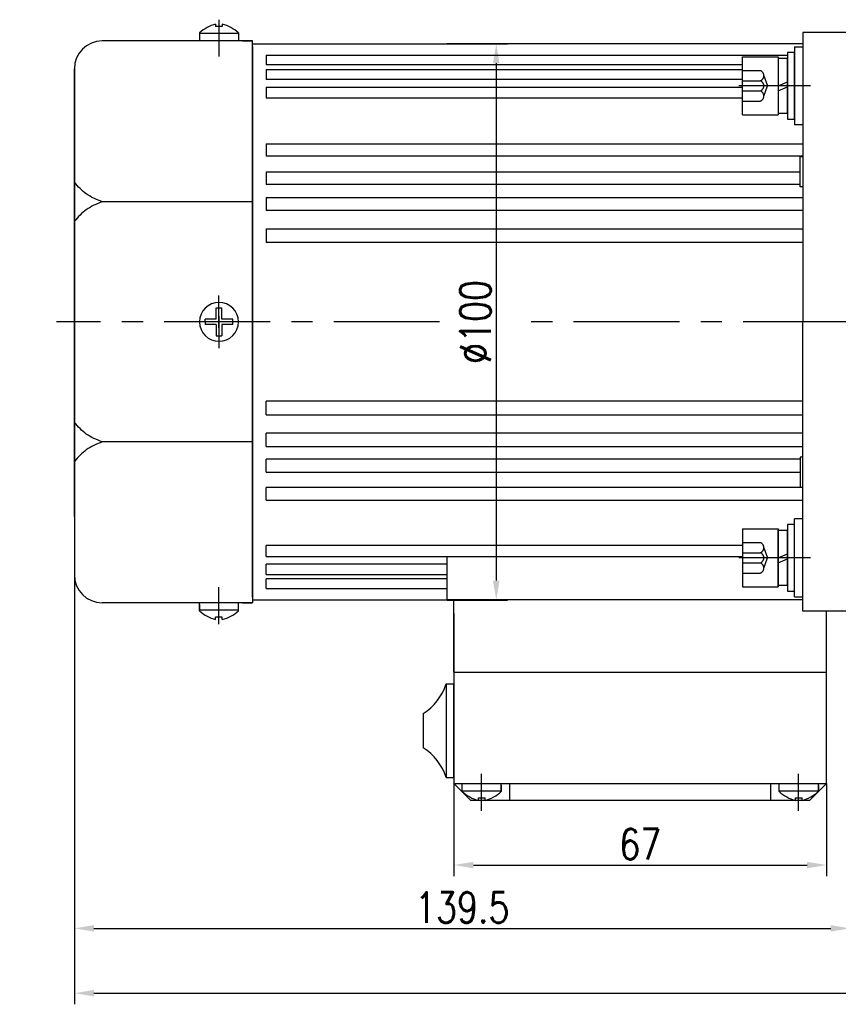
# Model space of a CAD drawing. Header units: inches. Extents: x 331 to 12887, y -474 to 4488.
# Tile 96 of 122: x 8194 to 8341, y 3938 to 4115. Entities that reach past the tile are written whole.
import ezdxf

# ---------------------------------------------------------------- set-up
doc = ezdxf.new("R2010")
doc.units = ezdxf.units.IN
doc.header["$LTSCALE"] = 10
doc.header["$MEASUREMENT"] = 0
doc.linetypes.add('CENTER', pattern=[10.16, 6.35, -1.27, 1.27, -1.27])
doc.linetypes.add('HIDDEN', pattern=[1.905, 1.27, -0.635])
for name, color, linetype in [('1轮廓实线层', 7, 'Continuous'), ('3中心线层', 1, 'CENTER'), ('4虚线层', 6, 'HIDDEN'), ('6文字层', 3, 'Continuous'), ('7标注层', 4, 'Continuous')]:
    doc.layers.add(name, color=color, linetype=linetype)
doc.styles.add('PC_TEXTSTYLE', font='isocp.shx', dxfattribs={"width": 0.8, "bigfont": 'HZFS.SHX'})
doc.styles.add('TH_GBDIM', font='romans.shx', dxfattribs={"width": 0.8, "bigfont": 'gbcbig.shx'})
doc.dimstyles.new('TH_GBDIM', dxfattribs={"dimtxt": 3.5, "dimasz": 2.5, "dimexe": 2, "dimexo": 0, "dimgap": 1, "dimtad": 1, "dimdec": 4, "dimdsep": 46, "dimtxsty": 'TH_GBDIM', "dimcen": 0.09, "dimclrd": 4, "dimclre": 4, "dimclrt": 3, "dimadec": 0, "dimazin": 0, "dimtfac": 1, "dimtdec": 4, "dimtmove": 0, "dimatfit": 3, "dimfxl": 1, "dimtzin": 0, "dimarcsym": 0})
doc.dimstyles.new('线性标注', dxfattribs={"dimtxt": 2.5, "dimasz": 3, "dimexe": 2, "dimexo": 0, "dimgap": 1, "dimtad": 1, "dimtih": 1, "dimtoh": 1, "dimdsep": 46, "dimtxsty": 'PC_TEXTSTYLE', "dimcen": 0.09, "dimclrt": 3, "dimadec": 0, "dimazin": 0, "dimtfac": 0.7, "dimtix": 1, "dimtmove": 0, "dimatfit": 0, "dimfxl": 1, "dimtzin": 0, "dimarcsym": 0})

# ---------------------------------------------------------------- blocks, each defined once
blk = doc.blocks.new('*D584')
at = {"layer": '7标注层', "color": 0, "lineweight": -2, "transparency": 16777216}
for p, q in [((8343.08, 4112.84), (8343.08, 3949.81)), ((8203.58, 4106.34), (8203.58, 3949.81)), ((8207.08, 3951.81), (8339.58, 3951.81))]:
    blk.add_line(p, q, dxfattribs=at)
at = {"layer": '7标注层', "color": 0, "transparency": 16777216}
for points in [[(8207.08, 3952.39), (8207.08, 3951.23), (8203.58, 3951.81)], [(8339.58, 3952.39), (8339.58, 3951.23), (8343.08, 3951.81)]]:
    blk.add_solid(points, dxfattribs=at)
at = {"layer": 'Defpoints', "color": 0, "transparency": 16777216}
for p in [(8343.08, 4112.84), (8203.58, 4106.34), (8343.08, 3951.81)]:
    blk.add_point(p, dxfattribs=at)
at = {"layer": '7标注层', "color": 3, "transparency": 16777216, "insert": (8273.33, 3955.56), "char_height": 5.5, "attachment_point": 5, "style": 'TH_GBDIM'}
blk.add_mtext('139.5', dxfattribs=at)
blk = doc.blocks.new('*D585')
at = {"layer": '7标注层', "color": 4, "lineweight": -2, "transparency": 16777216}
for p, q in [((8270.58, 4110.84), (8281.44, 4110.84)), ((8279.44, 4107.34), (8279.44, 4014.34)), ((8270.58, 4010.84), (8281.44, 4010.84))]:
    blk.add_line(p, q, dxfattribs=at)
at = {"layer": '7标注层', "color": 4, "transparency": 16777216}
for points in [[(8278.85, 4107.34), (8280.02, 4107.34), (8279.44, 4110.84)], [(8278.85, 4014.34), (8280.02, 4014.34), (8279.44, 4010.84)]]:
    blk.add_solid(points, dxfattribs=at)
at = {"layer": 'Defpoints', "color": 0, "transparency": 16777216}
for p in [(8270.58, 4110.84), (8270.58, 4010.84), (8279.44, 4010.84)]:
    blk.add_point(p, dxfattribs=at)
at = {"layer": '7标注层', "color": 3, "transparency": 16777216, "insert": (8275.69, 4060.84), "char_height": 5.5, "attachment_point": 5, "rotation": 90, "style": 'TH_GBDIM'}
blk.add_mtext('%%C100', dxfattribs=at)
blk = doc.blocks.new('*D655')
at = {"layer": '7标注层', "color": 0, "lineweight": -2, "transparency": 16777216}
for p, q in [((8499.08, 4036.34), (8499.08, 3938.15)), ((8203.58, 4020.59), (8203.58, 3938.15)), ((8207.08, 3940.15), (8495.58, 3940.15))]:
    blk.add_line(p, q, dxfattribs=at)
at = {"layer": '7标注层', "color": 0, "transparency": 16777216}
for points in [[(8207.08, 3940.74), (8207.08, 3939.57), (8203.58, 3940.15)], [(8495.58, 3940.74), (8495.58, 3939.57), (8499.08, 3940.15)]]:
    blk.add_solid(points, dxfattribs=at)
at = {"layer": 'Defpoints', "color": 0, "transparency": 16777216}
for p in [(8499.08, 4036.34), (8203.58, 4020.59), (8499.08, 3940.15)]:
    blk.add_point(p, dxfattribs=at)
at = {"layer": '7标注层', "color": 3, "transparency": 16777216, "insert": (8351.33, 3943.9), "char_height": 5.5, "attachment_point": 5, "style": 'TH_GBDIM'}
blk.add_mtext('295.5', dxfattribs=at)
blk = doc.blocks.new('*D958')
at = {"layer": '7标注层', "color": 4, "lineweight": -2, "transparency": 16777216}
for p, q in [((8271.83, 3977.84), (8271.83, 3961.19)), ((8338.83, 3977.84), (8338.83, 3961.19)), ((8275.33, 3963.19), (8335.33, 3963.19))]:
    blk.add_line(p, q, dxfattribs=at)
at = {"layer": '7标注层', "color": 4, "transparency": 16777216}
for points in [[(8275.33, 3963.77), (8275.33, 3962.6), (8271.83, 3963.19)], [(8335.33, 3963.77), (8335.33, 3962.6), (8338.83, 3963.19)]]:
    blk.add_solid(points, dxfattribs=at)
at = {"layer": 'Defpoints', "color": 0, "transparency": 16777216}
for p in [(8271.83, 3977.84), (8338.83, 3977.84), (8338.83, 3963.19)]:
    blk.add_point(p, dxfattribs=at)
at = {"layer": '7标注层', "color": 3, "transparency": 16777216, "insert": (8305.33, 3966.94), "char_height": 5.5, "attachment_point": 5, "style": 'TH_GBDIM'}
blk.add_mtext('67', dxfattribs=at)

msp = doc.modelspace()

# ---------------------------------------------------------------- linework, layer by layer
for p, q in [((8228.97528, 4114.37256), (8228.97528, 4113.94437)), ((8230.17528, 4113.94437), (8228.97528, 4113.94437)), ((8230.17528, 4114.37256), (8230.17528, 4113.94437)), ((8226.07528, 4112.77971), (8226.07528, 4111.34437)), ((8233.07528, 4112.68531), (8226.07528, 4112.68531)), ((8233.07528, 4112.77971), (8233.07528, 4111.34437)), ((8235.57528, 4111.34437), (8208.57528, 4111.34437)), ((8233.82528, 4111.34437), (8235.57528, 4111.34437)), ((8235.57528, 4110.34437), (8235.57528, 4111.34437)), ((8235.57528, 4110.34437), (8235.57528, 4060.84437)), ((8203.57528, 4095.84437), (8203.57528, 4106.34437)), ((8203.57528, 4025.84437), (8203.57528, 4095.84437)), ((8235.57528, 4082.42561), (8208.57528, 4082.42561)), ((8235.57528, 4011.34437), (8235.57528, 4060.84437)), ((8235.57528, 4039.26313), (8208.57528, 4039.26313)), ((8203.57528, 4025.84437), (8203.57528, 4015.34437)), ((8235.57528, 4011.34437), (8235.57528, 4010.34437)), ((8235.57528, 4010.34437), (8208.57528, 4010.34437)), ((8226.07528, 4008.90902), (8226.07528, 4010.34437)), ((8226.07528, 4010.04161), (8226.07528, 4008.90902)), ((8233.07528, 4008.90902), (8233.07528, 4010.34437)), ((8233.82528, 4010.34437), (8235.57528, 4010.34437)), ((8233.82528, 4010.34437), (8235.57528, 4010.34437)), ((8233.07528, 4009.00343), (8226.07528, 4009.00343)), ((8230.17528, 4007.74437), (8228.97528, 4007.74437)), ((8228.97528, 4007.31617), (8228.97528, 4007.74437)), ((8230.17528, 4007.31617), (8230.17528, 4007.74437)), ((8338.82528, 3977.84437), (8338.82528, 4008.84437)), ((8273.32528, 3976.40902), (8273.32528, 3977.84437)), ((8280.32528, 3976.40902), (8280.32528, 3977.84437)), ((8280.32528, 3977.54161), (8280.32528, 3976.40902)), ((8330.32528, 3976.40902), (8330.32528, 3977.84437)), ((8337.37214, 3976.40902), (8337.37214, 3977.84437)), ((8337.37214, 3977.54161), (8337.37214, 3976.40902)), ((8273.32528, 3976.50343), (8280.32528, 3976.50343)), ((8330.32528, 3976.50343), (8337.32528, 3976.50343)), ((8276.22528, 3975.24437), (8277.42528, 3975.24437)), ((8276.22528, 3974.81617), (8276.22528, 3975.24437)), ((8277.42528, 3974.81617), (8277.42528, 3975.24437)), ((8333.22528, 3975.24437), (8334.42528, 3975.24437)), ((8333.22528, 3974.81617), (8333.22528, 3975.24437)), ((8334.42528, 3974.81617), (8334.42528, 3975.24437))]:
    msp.add_line(p, q)
for centre, radius, start, end in [((8230.53517, 4108.09622), 6.46728, 103.957243, 133.5991462), ((8228.61539, 4108.09622), 6.46728, 46.4008538, 76.042757), ((8208.57528, 4106.34437), 5, 90, 180), ((8208.57528, 4015.34437), 5, 180, 270), ((8230.53517, 4013.59251), 6.46728, 226.4008538, 256.042757), ((8228.61539, 4013.59251), 6.46728, 283.957243, 313.5991462), ((8277.78517, 3981.09251), 6.46728, 226.4008538, 256.042757), ((8275.86539, 3981.09251), 6.46728, 283.957243, 313.5991462), ((8334.78517, 3981.09251), 6.46728, 226.4008538, 256.042757), ((8332.86539, 3981.09251), 6.46728, 283.957243, 313.5991462)]:
    msp.add_arc(centre, radius, start, end)
for points in [[(8208.57528, 4082.42561), (8205.72013, 4083.84121), (8203.57528, 4085.9308)], [(8208.57528, 4082.42561), (8205.72013, 4081.01001), (8203.57528, 4078.92042)], [(8208.57528, 4039.26313), (8205.72013, 4040.67873), (8203.57528, 4042.76832)], [(8208.57528, 4039.26313), (8205.72013, 4037.84752), (8203.57528, 4035.75793)]]:
    msp.add_spline(points, degree=3)
at = {"layer": '1轮廓实线层'}
for p, q in [((8334.57528, 4112.84437), (8334.57528, 4102.84437)), ((8343.07528, 4112.84437), (8334.57528, 4112.84437)), ((8235.57528, 4110.84437), (8270.57528, 4110.84437)), ((8235.57528, 4060.84437), (8235.57528, 4110.84437)), ((8334.57528, 4110.84437), (8270.57528, 4110.84437)), ((8238.07528, 4108.77339), (8331.79528, 4108.77339)), ((8238.07528, 4108.77339), (8238.07528, 4107.06088)), ((8333.07528, 4109.27077), (8331.79528, 4109.27077)), ((8331.79528, 4109.27077), (8331.79528, 4106.63077)), ((8333.07528, 4110.27077), (8333.07528, 4096.27077)), ((8333.07528, 4110.27077), (8334.57528, 4110.27077)), ((8333.07528, 4106.63077), (8333.07528, 4109.27077)), ((8323.71528, 4107.06088), (8238.07528, 4107.06088)), ((8323.71528, 4098.07077), (8323.71528, 4108.47077)), ((8323.71528, 4108.47077), (8330.11528, 4108.47077)), ((8330.11528, 4108.47077), (8330.11528, 4098.07077)), ((8330.11528, 4108.19077), (8330.11528, 4098.35077)), ((8331.79528, 4108.19077), (8330.11528, 4108.19077)), ((8331.79528, 4098.35077), (8331.79528, 4108.19077)), ((8238.07528, 4106.24175), (8323.71528, 4106.24175)), ((8238.07528, 4106.24175), (8238.07528, 4104.39116)), ((8331.79528, 4106.63077), (8331.79528, 4099.91077)), ((8333.07528, 4099.91077), (8333.07528, 4106.63077)), ((8323.71528, 4104.39116), (8238.07528, 4104.39116)), ((8330.11528, 4103.27077), (8331.79528, 4103.99454)), ((8238.07528, 4103.05197), (8323.71528, 4103.05197)), ((8238.07528, 4103.05197), (8238.07528, 4101.07226)), ((8330.11528, 4102.36607), (8331.79528, 4103.08983)), ((8334.57528, 4102.84437), (8334.57528, 4060.84437)), ((8323.71528, 4101.07226), (8238.07528, 4101.07226)), ((8331.79528, 4099.91077), (8331.79528, 4097.27077)), ((8333.07528, 4097.27077), (8333.07528, 4099.91077)), ((8323.71528, 4098.07077), (8330.11528, 4098.07077)), ((8330.11528, 4098.35077), (8331.79528, 4098.35077)), ((8331.79528, 4097.27077), (8333.07528, 4097.27077)), ((8334.57528, 4096.27077), (8333.07528, 4096.27077)), ((8238.07528, 4092.87744), (8334.57528, 4092.87744)), ((8238.07528, 4092.87744), (8238.07528, 4090.63289)), ((8334.57528, 4090.63289), (8238.07528, 4090.63289)), ((8334.07528, 4090.54437), (8334.57528, 4090.54437)), ((8334.07528, 4085.14437), (8334.07528, 4090.54437)), ((8238.07528, 4087.84627), (8334.07469, 4087.84627)), ((8238.07528, 4087.84627), (8238.07528, 4085.51685)), ((8334.07528, 4085.51685), (8238.07528, 4085.51685)), ((8334.57528, 4085.14437), (8334.07528, 4085.14437)), ((8238.07528, 4083.22528), (8334.57528, 4083.22528)), ((8238.07528, 4083.22528), (8238.07528, 4080.83588)), ((8334.57528, 4080.83588), (8238.07528, 4080.83588)), ((8238.07528, 4077.54522), (8334.57528, 4077.54522)), ((8238.07528, 4077.54522), (8238.07528, 4075.10166)), ((8334.57528, 4075.10166), (8238.07528, 4075.10166)), ((8229.07528, 4061.34437), (8229.07528, 4063.34437)), ((8229.07528, 4063.34437), (8230.07528, 4063.34437)), ((8230.07528, 4061.34437), (8230.07528, 4063.34437)), ((8229.07528, 4061.34437), (8227.07528, 4061.34437)), ((8227.07528, 4060.84437), (8227.07528, 4061.34437)), ((8227.07528, 4060.84437), (8227.07528, 4060.34437)), ((8232.07528, 4061.34437), (8230.07528, 4061.34437)), ((8232.07528, 4060.34437), (8232.07528, 4061.34437)), ((8235.57528, 4060.84437), (8235.57528, 4010.84437)), ((8334.57528, 4018.84437), (8334.57528, 4060.84437)), ((8229.07528, 4060.34437), (8227.07528, 4060.34437)), ((8229.07528, 4060.34437), (8229.07528, 4058.34437)), ((8232.07528, 4060.34437), (8230.07528, 4060.34437)), ((8230.07528, 4060.34437), (8230.07528, 4058.34437)), ((8229.07528, 4058.34437), (8230.07528, 4058.34437)), ((8238.07528, 4044.14352), (8238.07528, 4046.58707)), ((8334.57528, 4046.58707), (8238.07528, 4046.58707)), ((8238.07528, 4044.14352), (8334.57528, 4044.14352)), ((8238.07528, 4038.46345), (8238.07528, 4040.85285)), ((8334.57528, 4040.85285), (8238.07528, 4040.85285)), ((8238.07528, 4038.46345), (8334.57528, 4038.46345)), ((8238.07528, 4033.84246), (8238.07528, 4036.17189)), ((8334.07528, 4036.17189), (8238.07528, 4036.17189)), ((8334.57528, 4036.54437), (8334.07528, 4036.54437)), ((8334.07528, 4036.54437), (8334.07528, 4031.14437)), ((8238.07528, 4033.84246), (8334.07528, 4033.84246)), ((8329.51123, 4033.84246), (8334.07469, 4033.84246)), ((8238.07528, 4028.81129), (8238.07528, 4031.05585)), ((8334.57528, 4031.05585), (8238.07528, 4031.05585)), ((8334.57528, 4031.05585), (8329.54143, 4031.05585)), ((8334.07528, 4031.14437), (8334.57528, 4031.14437)), ((8238.07528, 4028.81129), (8334.57528, 4028.81129)), ((8329.53552, 4028.81129), (8334.57528, 4028.81129)), ((8334.57528, 4025.41796), (8333.07528, 4025.41796)), ((8333.07528, 4011.41796), (8333.07528, 4025.41796)), ((8323.71522, 4023.61798), (8323.7152, 4013.21798)), ((8323.71522, 4023.61798), (8330.11522, 4023.61797)), ((8329.53467, 4023.61796), (8330.11528, 4023.61796)), ((8330.1152, 4013.21797), (8330.11522, 4023.61797)), ((8330.11528, 4023.61796), (8330.11528, 4013.21796)), ((8333.07528, 4024.41796), (8331.79528, 4024.41796)), ((8331.79528, 4024.41796), (8331.79528, 4021.77796)), ((8333.07528, 4021.77796), (8333.07528, 4024.41796)), ((8330.1152, 4013.49797), (8330.11522, 4023.33797)), ((8330.11528, 4023.33796), (8330.11528, 4013.49796)), ((8331.79528, 4023.33796), (8330.11528, 4023.33796)), ((8331.79528, 4013.49796), (8331.79528, 4023.33796)), ((8331.79528, 4021.77796), (8331.79528, 4015.05796)), ((8333.07528, 4015.05796), (8333.07528, 4021.77796)), ((8238.07528, 4018.63677), (8238.07528, 4020.61648)), ((8323.71521, 4020.61648), (8238.07528, 4020.61648)), ((8238.07528, 4018.63677), (8323.71528, 4018.63677)), ((8270.57528, 4018.63677), (8270.57528, 4010.84437)), ((8330.11528, 4018.41796), (8331.79528, 4019.14173)), ((8330.11528, 4017.51325), (8331.79528, 4018.23702)), ((8334.57528, 4008.84437), (8334.57528, 4018.84437)), ((8238.07528, 4015.44699), (8238.07528, 4017.29758)), ((8270.57528, 4017.29758), (8238.07528, 4017.29758)), ((8238.07528, 4015.44699), (8270.57528, 4015.44699)), ((8331.79528, 4015.05796), (8331.79528, 4012.41796)), ((8333.07528, 4012.41796), (8333.07528, 4015.05796)), ((8238.07528, 4012.91535), (8238.07528, 4014.62786)), ((8270.57528, 4014.62786), (8238.07528, 4014.62786)), ((8323.7152, 4013.21798), (8330.1152, 4013.21797)), ((8329.53467, 4013.21796), (8330.11528, 4013.21796)), ((8330.11528, 4013.49796), (8331.79528, 4013.49796)), ((8238.07528, 4012.91535), (8270.57528, 4012.91535)), ((8331.79528, 4012.41796), (8333.07528, 4012.41796)), ((8333.07528, 4011.41796), (8334.57528, 4011.41796)), ((8235.57528, 4010.84437), (8270.57528, 4010.84437)), ((8334.57528, 4010.84437), (8270.57528, 4010.84437)), ((8271.82528, 3997.84437), (8271.82528, 4010.84437)), ((8334.57528, 4010.84437), (8329.53467, 4010.84437)), ((8271.82528, 4008.40007), (8271.82528, 3977.84437)), ((8343.07528, 4008.84437), (8334.57528, 4008.84437)), ((8270.41786, 3995.74437), (8270.41786, 3978.94437)), ((8270.41786, 3995.74437), (8271.82528, 3995.74437)), ((8271.82528, 3978.94437), (8271.82528, 3995.74437)), ((8266.30075, 3990.42596), (8266.30075, 3984.26278)), ((8270.41786, 3978.94437), (8271.82528, 3978.94437)), ((8271.82528, 3977.84437), (8274.82528, 3974.84437)), ((8271.82528, 3977.84437), (8281.82528, 3977.84437)), ((8281.82528, 3977.84437), (8281.82528, 3974.84437)), ((8328.82528, 3977.84437), (8338.82528, 3977.84437)), ((8328.82528, 3974.84437), (8328.82528, 3977.84437)), ((8338.82528, 3977.84437), (8335.82528, 3974.84437)), ((8274.82528, 3974.84437), (8335.82528, 3974.84437))]:
    msp.add_line(p, q, dxfattribs=at)
at = {"layer": '1轮廓实线层', "color": 7}
for p, q in [((8271.82528, 3997.84437), (8338.82528, 3997.84437)), ((8281.82528, 3977.84437), (8328.82528, 3977.84437))]:
    msp.add_line(p, q, dxfattribs=at)
at = {"layer": '1轮廓实线层'}
for centre, radius, start, end in [((8229.57528, 4060.84437), 3.5, 0, 180), ((8229.57528, 4060.84437), 3.5, 180, 0), ((8260.97786, 3998.79932), 9.92202, 302.4438553, 342.0674814), ((8260.97786, 3975.88941), 9.92202, 17.9325186, 57.5561447)]:
    msp.add_arc(centre, radius, start, end, dxfattribs=at)
at = {"layer": '3中心线层'}
for p, q in [((8229.57528, 4115.16833), (8229.57528, 4108.54745)), ((8335.92722, 4103.27077), (8323.07528, 4103.27077)), ((8229.57528, 4059.79147), (8229.57528, 4065.57268)), ((8229.57528, 4061.89726), (8229.57528, 4056.11606)), ((8335.92722, 4018.41796), (8323.07528, 4018.41796)), ((8229.57528, 4006.52041), (8229.57528, 4013.14129)), ((8276.77842, 3972.9378), (8276.77842, 3979.55868)), ((8333.77842, 3972.9378), (8333.77842, 3979.55868))]:
    msp.add_line(p, q, dxfattribs=at)
at = {"layer": '3中心线层', "ltscale": 0.3}
for p, q in [((8269.25701, 4060.84437), (8200.34065, 4060.84437)), ((8373.34782, 4060.84436), (8282.00562, 4060.84436))]:
    msp.add_line(p, q, dxfattribs=at)
at = {"layer": '4虚线层'}
for p, q in [((8323.71528, 4106.01477), (8326.91528, 4106.01477)), ((8327.55528, 4105.10011), (8328.23528, 4103.27077)), ((8323.71528, 4104.18544), (8326.91528, 4104.18544)), ((8327.55528, 4101.44144), (8328.23528, 4103.27077)), ((8323.71528, 4102.35611), (8326.91528, 4102.35611)), ((8323.71528, 4100.52677), (8326.91528, 4100.52677)), ((8323.71521, 4021.16198), (8326.91521, 4021.16197)), ((8327.55521, 4020.24731), (8328.23521, 4018.41797)), ((8323.71521, 4019.33265), (8326.91521, 4019.33264)), ((8327.55521, 4016.58864), (8328.23521, 4018.41797)), ((8323.71521, 4017.50331), (8326.91521, 4017.50331)), ((8323.7152, 4015.67398), (8326.9152, 4015.67397))]:
    msp.add_line(p, q, dxfattribs=at)
for centre, start, end in [((8326.58167, 4105.10011), 290.0383846, 69.9616154), ((8326.58167, 4103.27077), 290.0383846, 69.9616154), ((8326.58167, 4101.44144), 290.0383846, 69.9616154), ((8326.58161, 4020.24731), 290.0382903, 69.9615211), ((8326.5816, 4018.41797), 290.0382903, 69.9615211), ((8326.5816, 4016.58864), 290.0382903, 69.9615211)]:
    msp.add_arc(centre, 0.97361, start, end, dxfattribs=at)

# ---------------------------------------------------------------- texts
at = {"layer": '6文字层', "insert": (8023.66065, 4014.53236), "char_height": 8.100556, "width": 140.9134884, "attachment_point": 1, "style": 'PC_TEXTSTYLE'}
msp.add_mtext('{\\C3;输出转矩N.m(允许最大输出扭矩45N.m)}', dxfattribs=at)

# ---------------------------------------------------------------- dimensions: what is measured, and where the dimension line sits
at = {"layer": '7标注层'}
dim = msp.add_linear_dim(base=(8343.07528, 3951.80907), p1=(8203.57528, 4106.34437), p2=(8343.07528, 4112.84437), dimstyle='线性标注', override={"dimtxt": 5.5, "dimasz": 3.5, "dimtxsty": 'TH_GBDIM', "dimadec": 2}, dxfattribs=at)
dim.commit()
dim.dimension.update_dxf_attribs({"geometry": '*D584', "text_midpoint": (8273.32528, 3955.55907)})
dim = msp.add_linear_dim(base=(8279.43597, 4010.84437), p1=(8270.57528, 4110.84437), p2=(8270.57528, 4010.84437), angle=90, text='%%C100', dimstyle='TH_GBDIM', override={"dimtxt": 5.5, "dimasz": 3.5, "dimgap": 1, "dimtad": 1, "dimjust": 0, "dimdec": 1, "dimlfac": 1.25, "dimse1": 0, "dimse2": 0, "dimsd1": 0, "dimsd2": 0, "dimadec": 1}, dxfattribs=at)
dim.commit()
dim.dimension.update_dxf_attribs({"geometry": '*D585', "text_midpoint": (8275.68597, 4060.84437)})
for base, p1, p2, dimstyle, override, picture, middle in [((8499.07527, 3940.15353), (8203.57528, 4020.59437), (8499.07527, 4036.34437), '线性标注', {"dimtxt": 5.5, "dimasz": 3.5, "dimtxsty": 'TH_GBDIM', "dimadec": 2}, '*D655', (8351.32528, 3940.15353)), ((8338.82528, 3963.18617), (8271.82528, 3977.84437), (8338.82528, 3977.84437), 'TH_GBDIM', {"dimtxt": 5.5, "dimasz": 3.5, "dimdec": 1, "dimadec": 1}, '*D958', (8305.32528, 3963.18617))]:
    dim = msp.add_linear_dim(base=base, p1=p1, p2=p2, dimstyle=dimstyle, override=override, dxfattribs=at)
    dim.commit()
    dim.dimension.update_dxf_attribs({"geometry": picture, "text_midpoint": middle, "dimtype": 160})

doc.saveas('drawing.dxf')
